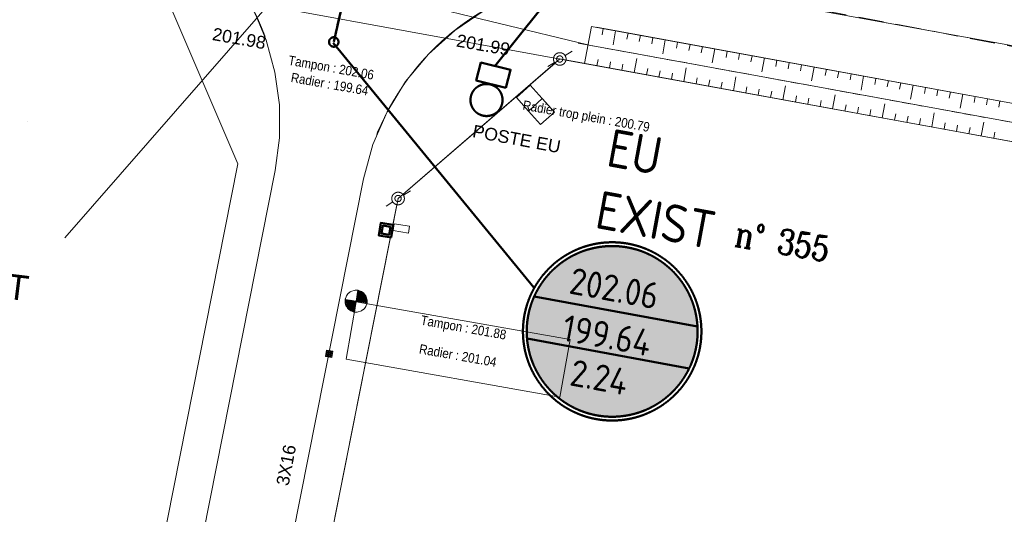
# Model space of a CAD drawing. Header units: millimetres. Extents: x -446952 to 537903, y -185749 to 168493.
# Tile 16 of 155: x -150984 to -72861, y -135887 to -96599. Entities that reach past the tile are written whole.
import ezdxf
from ezdxf.xclip import XClip

# ---------------------------------------------------------------- set-up
doc = ezdxf.new("R2010")
doc.units = ezdxf.units.MM
doc.header["$MEASUREMENT"] = 0
doc.header["$XCLIPFRAME"] = 0
for name, pattern in [('CHEMIN', [3000, 2000, -1000]), ('FOSSE', [1000, 600, -400]), ('Wipeout_Contour', [1000, 0, -1000])]:
    doc.linetypes.add(name, pattern=pattern)
for name, color, linetype in [('02 AF-17-0322 ZAE POMME- CHANTIER-2018-09-26_2_03-PAP-EU TEXTE POUR 2000°', 7, 'Continuous'), ('02 AF-17-0322 ZAE POMME- CHANTIER-2018-09-26_2_2D - Dessins placés - Géomètre.2D', 7, 'Continuous'), ('02 AF-17-0322 ZAE POMME- CHANTIER-2018-09-26_2_CADRE', 7, 'Continuous'), ('02 AF-17-0322 ZAE POMME- CHANTIER-2018-09-26_2_X-PTS TOPO-TEXTE TOPOALT', 7, 'Continuous'), ('02 AF-17-0322 ZAE POMME- CHANTIER-2018-09-26_2_X-PTS TOPO-TOPOPOINT', 7, 'Continuous'), ('02 AF-17-0322 ZAE POMME- CHANTIER-2018-09-26_2_Y - FDP TOPO-LIMITES_03308', 7, 'Continuous'), ('02 AF-17-0322 ZAE POMME- CHANTIER-2018-09-26_2_Y - FDP TOPO-LIMITES_97191', 7, 'Continuous'), ('02 AF-17-0322 ZAE POMME- CHANTIER-2018-09-26_2_Y-FDP TOPO-CADASTRE_NUMERO', 7, 'Continuous'), ('02 AF-17-0322 ZAE POMME- CHANTIER-2018-09-26_2_Y-FDP TOPO-TOP_AXE_FOSSE', 7, 'Continuous'), ('02 AF-17-0322 ZAE POMME- CHANTIER-2018-09-26_2_Y-FDP TOPO-TOP_BARBULE', 7, 'Continuous'), ('02 AF-17-0322 ZAE POMME- CHANTIER-2018-09-26_2_Y-FDP TOPO-TOP_BORDURE_CC2', 7, 'Continuous'), ('02 AF-17-0322 ZAE POMME- CHANTIER-2018-09-26_2_Y-FDP TOPO-TOP_TALUS', 7, 'Continuous'), ('02 AF-17-0322 ZAE POMME- CHANTIER-2018-09-26_2_Y-FDP TOPO-TOP_VOIRIE', 7, 'Continuous'), ('02 AF-17-0322 ZAE POMME- CHANTIER-2018-09-26_2_Y-RESEAU EXISTANT FDP-TOP_AEP_SYMB', 7, 'Continuous'), ('02 AF-17-0322 ZAE POMME- CHANTIER-2018-09-26_2_Y-RESEAU EXISTANT FDP-TOP_ECLAIRAGE', 7, 'Continuous'), ('02 AF-17-0322 ZAE POMME- CHANTIER-2018-09-26_2_Y-RESEAU EXISTANT FDP-TOP_PLUV_ RESEAU', 7, 'Continuous'), ('02 AF-17-0322 ZAE POMME- CHANTIER-2018-09-26_2_Y-RESEAU EXISTANT FDP-TOP_PLUVIAL_symb', 7, 'Continuous'), ('02 AF-17-0322 ZAE POMME- CHANTIER-2018-09-26_2_Y-RESEAU EXISTANT FDP-TOP_PLUVIAL_TEXTE', 7, 'Continuous'), ('02 AF-17-0322 ZAE POMME- CHANTIER-2018-09-26_2_Y-RESEAU EXISTANT FDP-TOP_PTT_symb', 7, 'Continuous'), ('02 AF-17-0322 ZAE POMME- CHANTIER-2018-09-26_2_Y-RESEAU EXISTANT FDP-TOP_VANNE_RESEAU', 7, 'Continuous'), ('02 AF-17-0322 ZAE POMME- CHANTIER-2018-09-26_2_Y-RESEAU EXISTANT FDP-TOP_VANNE_SYMB', 7, 'Continuous'), ('02 AF-17-0322 ZAE POMME- CHANTIER-2018-09-26_2_Y-RESEAU EXISTANT FDP-TOP_VANNE_TEXTE', 7, 'Continuous'), ('2D - Dessins placés - Géomètre.2D', 7, 'Continuous')]:
    doc.layers.add(name, color=color, linetype=linetype)
doc.styles.add('STYLE_GENERE_4', font='txt')
doc.styles.add('STYLE_GENERE_5', font='Complex.shx')
doc.styles.add('STYLE_GENERE_8', font='isocp.shx')
doc.linetypes.add('EAUX_USÉES', pattern='A,0,[1,-3. Plan gÃ©omÃ¨tre1.Shx,S=317.460317,R=0,X=0,Y=0],-47000,0', length=47000)

# ---------------------------------------------------------------- blocks, each defined once
blk = doc.blocks.new('Dessin_1_2', base_point=(-56559339, -2771872408))
at = {"color": 254, "linetype": 'Wipeout_Contour', "lineweight": 0, "ltscale": 2094265.569888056}
blk.add_wipeout([(-446952, -185749), (537903, -185749), (537903, 168493), (-446952, 168064)], dxfattribs=at).dxf.layer = '02 AF-17-0322 ZAE POMME- CHANTIER-2018-09-26_2_2D - Dessins placés - Géomètre.2D'
at = {"layer": '02 AF-17-0322 ZAE POMME- CHANTIER-2018-09-26_2_Y-RESEAU EXISTANT FDP-TOP_VANNE_SYMB', "linetype": 'Continuous', "lineweight": 0, "true_color": 0xffffff}
blk.add_hatch(color=7, dxfattribs=at).paths.add_polyline_path([(-97308, -122590, 1), (-110640, -120126, 1)])
at = {"layer": '02 AF-17-0322 ZAE POMME- CHANTIER-2018-09-26_2_03-PAP-EU TEXTE POUR 2000°', "color": 7, "linetype": 'Continuous', "lineweight": 15, "flags": 128}
blk.add_lwpolyline([(-147402, -113931), (-123432, -86441)], dxfattribs=at)
at = {"layer": '02 AF-17-0322 ZAE POMME- CHANTIER-2018-09-26_2_CADRE', "color": 254, "linetype": 'Continuous', "lineweight": 15, "true_color": 0xcccccc}
for p, q in [((-107706, -99457), (-107154, -99107)), ((-109078, -100327), (-108550, -99993)), ((-120536, -110539), (-119985, -110190)), ((-121908, -111410), (-121380, -111075))]:
    blk.add_line(p, q, dxfattribs=at)
for centre, radius in [((-108131, -99721), 500), ((-108131, -99721), 250), ((-120961, -110803), 500), ((-120961, -110803), 250)]:
    blk.add_circle(centre, radius, dxfattribs=at)
at = {"layer": '02 AF-17-0322 ZAE POMME- CHANTIER-2018-09-26_2_X-PTS TOPO-TOPOPOINT', "color": 14, "linetype": 'Continuous', "lineweight": 15, "true_color": 0xa80f02}
for p, q in [((-116465, -97439), (-116465, -97439)), ((-131510, -97961), (-131510, -97961)), ((-108131, -99720), (-108131, -99720)), ((-108110, -99717), (-108110, -99717)), ((-150359, -104706), (-150359, -104706)), ((-133687, -108020), (-133687, -108020)), ((-120995, -110822), (-120995, -110822)), ((-120995, -110822), (-120995, -110822)), ((-120961, -110803), (-120961, -110803)), ((-104093, -113176), (-104093, -113176)), ((-104630, -123029), (-104630, -123029))]:
    blk.add_line(p, q, dxfattribs=at)
at = {"layer": '02 AF-17-0322 ZAE POMME- CHANTIER-2018-09-26_2_Y - FDP TOPO-LIMITES_03308', "color": 14, "linetype": 'Continuous', "lineweight": 15, "true_color": 0xa80f02}
for p, q in [((-109152, -91951), (41070, -119219)), ((40188, -123790), (-105217, -97204)), ((-38853, -110863), (-106674, -98462)), ((-61826, -108187), (-107639, -99811)), ((-108509, -100047), (-120582, -110476)), ((-129037, -151627), (-121058, -111294))]:
    blk.add_line(p, q, dxfattribs=at)
at = {"layer": '02 AF-17-0322 ZAE POMME- CHANTIER-2018-09-26_2_Y - FDP TOPO-LIMITES_97191', "color": 14, "linetype": 'Continuous', "lineweight": 15, "true_color": 0xa80f02, "flags": 128}
for points in [[(-211763, -92320), (-209699, -81552), (-201714, -75149), (41070, -119219), (39620, -126736), (-39122, -112338), (-110098, -99361), (-139703, -93948), (-192183, -84352), (-198941, -83117)], [(-139703, -93948), (-133668, -108050), (-141816, -149238), (-219936, -134955), (-211763, -92320), (-198941, -83117)], [(-71999, -162175), (-61337, -108277), (-108131, -99721), (-120961, -110803), (-129095, -151921)]]:
    blk.add_lwpolyline(points, close=True, dxfattribs=at)
at = {"layer": '02 AF-17-0322 ZAE POMME- CHANTIER-2018-09-26_2_Y-FDP TOPO-TOP_AXE_FOSSE', "color": 14, "linetype": 'FOSSE', "lineweight": 15, "true_color": 0xa80f02}
blk.add_line((-52798, -108313), (-105893, -98605), dxfattribs=at)
at = {"layer": '02 AF-17-0322 ZAE POMME- CHANTIER-2018-09-26_2_Y-FDP TOPO-TOP_BARBULE', "color": 14, "linetype": 'Continuous', "lineweight": 15, "true_color": 0xa80f02}
for p, q in [((-104683, -97301), (-104773, -97793)), ((-103699, -97481), (-103902, -98588)), ((-102716, -97661), (-102806, -98153)), ((-101732, -97841), (-101822, -98333)), ((-100748, -98021), (-100838, -98513)), ((-99765, -98201), (-99967, -99307)), ((-98781, -98380), (-98871, -98872)), ((-97797, -98560), (-97887, -99052)), ((-96813, -98740), (-96903, -99232)), ((-95830, -98920), (-96032, -100027)), ((-94846, -99100), (-94936, -99592)), ((-105180, -100260), (-105090, -99768)), ((-104196, -100440), (-104106, -99948)), ((-102228, -100800), (-102026, -99693)), ((-93862, -99280), (-93952, -99772)), ((-92879, -99460), (-92969, -99951)), ((-91895, -99639), (-92097, -100746)), ((-90911, -99819), (-91001, -100311)), ((-103212, -100620), (-103122, -100128)), ((-101245, -100980), (-101155, -100488)), ((-100261, -101159), (-100171, -100668)), ((-98294, -101519), (-98091, -100413)), ((-89928, -99999), (-90018, -100491)), ((-88944, -100179), (-89034, -100671)), ((-87960, -100359), (-88163, -101466)), ((-86976, -100539), (-87066, -101031)), ((-85993, -100719), (-86083, -101210)), ((-99277, -101339), (-99187, -100848)), ((-97310, -101699), (-97220, -101207)), ((-96326, -101879), (-96236, -101387)), ((-94359, -102239), (-94157, -101132)), ((-85009, -100898), (-85099, -101390)), ((-84025, -101078), (-84228, -102185)), ((-83042, -101258), (-83132, -101750)), ((-82058, -101438), (-82148, -101930)), ((-95343, -102059), (-95253, -101567)), ((-93375, -102419), (-93285, -101927)), ((-92391, -102598), (-92302, -102107)), ((-91408, -102778), (-91318, -102286)), ((-90424, -102958), (-90222, -101851)), ((-81074, -101618), (-81164, -102110)), ((-80091, -101798), (-80293, -102904)), ((-79107, -101978), (-79197, -102470)), ((-78123, -102158), (-78213, -102649)), ((-77140, -102337), (-77229, -102829)), ((-89440, -103138), (-89350, -102646)), ((-88457, -103318), (-88367, -102826)), ((-87473, -103498), (-87383, -103006)), ((-86489, -103678), (-86287, -102571)), ((-76156, -102517), (-76358, -103624)), ((-75172, -102697), (-75262, -103189)), ((-74188, -102877), (-74278, -103369)), ((-73205, -103057), (-73295, -103549)), ((-85506, -103857), (-85416, -103366)), ((-84522, -104037), (-84432, -103545)), ((-83538, -104217), (-83448, -103725)), ((-82555, -104397), (-82352, -103290)), ((-81571, -104577), (-81481, -104085)), ((-80587, -104757), (-80497, -104265)), ((-79603, -104937), (-79513, -104445)), ((-78620, -105116), (-78417, -104010)), ((-77636, -105296), (-77546, -104804)), ((-76652, -105476), (-76562, -104984)), ((-75669, -105656), (-75579, -105164)), ((-74685, -105836), (-74483, -104729)), ((-73701, -106016), (-73611, -105524))]:
    blk.add_line(p, q, dxfattribs=at)
at = {"layer": '02 AF-17-0322 ZAE POMME- CHANTIER-2018-09-26_2_Y-FDP TOPO-TOP_BORDURE_CC2', "color": 14, "linetype": 'Continuous', "lineweight": 15, "true_color": 0xa80f02, "flags": 128}
for points in [[(-131511, -97962, 0.030853), (-132866, -94995, 0.055423), (-133894, -93494, 0.018775), (-136655, -90526, 0.025009), (-138914, -88486, 0.036609), (-140210, -87579, 0.039854), (-141514, -86936), (-143430, -86174), (-145222, -85588)], [(-102194, -93230), (-103221, -93119, 0.061733), (-106174, -93163, 0.043982), (-110206, -94091, 0.044284), (-113485, -95488, 0.138456), (-121296, -102999)]]:
    blk.add_lwpolyline(points, format="xyb", dxfattribs=at)
at = {"layer": '02 AF-17-0322 ZAE POMME- CHANTIER-2018-09-26_2_Y-FDP TOPO-TOP_TALUS', "color": 14, "linetype": 'Continuous', "lineweight": 15, "true_color": 0xa80f02}
blk.add_line((-52547, -106834), (-105624, -97129), dxfattribs=at)
at = {"layer": '02 AF-17-0322 ZAE POMME- CHANTIER-2018-09-26_2_Y-FDP TOPO-TOP_VOIRIE', "color": 14, "linetype": 'Continuous', "lineweight": 15, "true_color": 0xa80f02, "flags": 128}
for points in [[(-143683, -174109), (-130717, -108591), (-130377, -105987), (-130382, -103360), (-130731, -100757), (-131417, -98222), (-132430, -95799), (-133752, -93529), (-135360, -91452), (-137226, -89604), (-139318, -88016), (-141601, -86717), (-144034, -85727), (-146575, -85065)], [(-136816, -175468), (-123710, -109240), (-122962, -106517), (-121838, -103927), (-120360, -101521), (-118558, -99347), (-116469, -97448), (-114132, -95863), (-111596, -94622), (-108910, -93751), (-106129, -93267), (-103307, -93179), (-100500, -93490)], [(-122655, -105729), (-122583, -105527), (-121755, -103771), (-121296, -102999)]]:
    blk.add_lwpolyline(points, dxfattribs=at)
at = {"layer": '02 AF-17-0322 ZAE POMME- CHANTIER-2018-09-26_2_Y-FDP TOPO-TOP_VOIRIE', "color": 14, "linetype": 'CHEMIN', "lineweight": 15, "true_color": 0xa80f02, "flags": 128}
blk.add_lwpolyline([(-5705, -110718), (-51727, -102602), (-98079, -93816), (-102194, -93230)], dxfattribs=at)
at = {"layer": '02 AF-17-0322 ZAE POMME- CHANTIER-2018-09-26_2_Y-RESEAU EXISTANT FDP-TOP_AEP_SYMB', "color": 255, "linetype": 'Continuous', "lineweight": 15, "flags": 128}
blk.add_lwpolyline([(-120130, -113544), (-121364, -113343), (-121276, -112803), (-120042, -113005)], close=True, dxfattribs=at)
at = {"layer": '02 AF-17-0322 ZAE POMME- CHANTIER-2018-09-26_2_Y-RESEAU EXISTANT FDP-TOP_ECLAIRAGE', "color": 5, "linetype": 'Continuous', "lineweight": 15}
blk.add_line((-124149, -118094), (-124432, -119821), dxfattribs=at)
blk.add_line((-124149, -118094), (-124432, -119821), dxfattribs=at)
at = {"layer": '02 AF-17-0322 ZAE POMME- CHANTIER-2018-09-26_2_Y-RESEAU EXISTANT FDP-TOP_ECLAIRAGE', "color": 5, "linetype": 'Continuous', "lineweight": 15, "flags": 128}
for points in [[(-125154, -118816), (-123427, -119099), (-123423, -119072), (-123418, -119045), (-123414, -119018), (-123419, -118878), (-123433, -118793), (-123487, -118618), (-123528, -118528), (-123550, -118497), (-123618, -118402), (-123641, -118371), (-123713, -118304), (-123861, -118196), (-123938, -118156), (-124069, -118107), (-124096, -118103), (-124122, -118098), (-124149, -118094), (-124176, -118089), (-124203, -118085), (-124230, -118081), (-124370, -118086), (-124455, -118099), (-124630, -118154), (-124720, -118195), (-124751, -118217), (-124846, -118285), (-124877, -118307), (-124944, -118380), (-125052, -118528), (-125092, -118605), (-125141, -118735), (-125145, -118762), (-125150, -118789), (-125154, -118816), (-125159, -118843), (-125163, -118870), (-125167, -118897), (-125162, -119037), (-125149, -119122), (-125094, -119297), (-125054, -119387), (-125031, -119418), (-124963, -119512), (-124941, -119544), (-124869, -119611), (-124720, -119718), (-124643, -119759), (-124513, -119808), (-124486, -119812), (-124459, -119817), (-124432, -119821), (-124405, -119825), (-124378, -119830), (-124351, -119834), (-124212, -119829), (-124126, -119815), (-123951, -119761), (-123861, -119720), (-123830, -119698), (-123736, -119630), (-123704, -119607), (-123637, -119535), (-123530, -119387), (-123489, -119310), (-123440, -119180), (-123436, -119153), (-123432, -119126), (-123427, -119099)], [(-125154, -118816), (-123427, -119099), (-123423, -119072), (-123418, -119045), (-123414, -119018), (-123419, -118878), (-123433, -118793), (-123487, -118618), (-123528, -118528), (-123550, -118497), (-123618, -118402), (-123641, -118371), (-123713, -118304), (-123861, -118196), (-123938, -118156), (-124069, -118107), (-124096, -118103), (-124122, -118098), (-124149, -118094), (-124176, -118089), (-124203, -118085), (-124230, -118081), (-124370, -118086), (-124455, -118099), (-124630, -118154), (-124720, -118195), (-124751, -118217), (-124846, -118285), (-124877, -118307), (-124944, -118380), (-125052, -118528), (-125092, -118605), (-125141, -118735), (-125145, -118762), (-125150, -118789), (-125154, -118816), (-125159, -118843), (-125163, -118870), (-125167, -118897), (-125162, -119037), (-125149, -119122), (-125094, -119297), (-125054, -119387), (-125031, -119418), (-124963, -119512), (-124941, -119544), (-124869, -119611), (-124720, -119718), (-124643, -119759), (-124513, -119808), (-124486, -119812), (-124459, -119817), (-124432, -119821), (-124405, -119825), (-124378, -119830), (-124351, -119834), (-124212, -119829), (-124126, -119815), (-123951, -119761), (-123861, -119720), (-123830, -119698), (-123736, -119630), (-123704, -119607), (-123637, -119535), (-123530, -119387), (-123489, -119310), (-123440, -119180), (-123436, -119153), (-123432, -119126), (-123427, -119099)], [(-124075, -118993), (-124070, -118966), (-124084, -118880), (-124107, -118849), (-124129, -118818), (-124152, -118786), (-124228, -118746), (-124255, -118741)], [(-124075, -118993), (-124070, -118966), (-124084, -118880), (-124107, -118849), (-124129, -118818), (-124152, -118786), (-124228, -118746), (-124255, -118741)], [(-124021, -119001), (-124016, -118975), (-124012, -118948), (-124030, -118889), (-124048, -118831), (-124071, -118799), (-124093, -118768), (-124143, -118732), (-124193, -118696), (-124220, -118692), (-124247, -118688)], [(-124021, -119001), (-124016, -118975), (-124012, -118948), (-124030, -118889), (-124048, -118831), (-124071, -118799), (-124093, -118768), (-124143, -118732), (-124193, -118696), (-124220, -118692), (-124247, -118688)], [(-123967, -119010), (-123962, -118983), (-123958, -118956), (-123972, -118871), (-124012, -118781), (-124035, -118750), (-124107, -118683), (-124184, -118642), (-124211, -118638), (-124238, -118634)], [(-123967, -119010), (-123962, -118983), (-123958, -118956), (-123972, -118871), (-124012, -118781), (-124035, -118750), (-124107, -118683), (-124184, -118642), (-124211, -118638), (-124238, -118634)], [(-123913, -119019), (-123908, -118992), (-123904, -118965), (-123918, -118880), (-123936, -118821), (-123977, -118732), (-124049, -118664), (-124098, -118629), (-124175, -118588), (-124202, -118584), (-124229, -118580)], [(-123913, -119019), (-123908, -118992), (-123904, -118965), (-123918, -118880), (-123936, -118821), (-123977, -118732), (-124049, -118664), (-124098, -118629), (-124175, -118588), (-124202, -118584), (-124229, -118580)], [(-123859, -119028), (-123854, -119001), (-123850, -118974), (-123859, -118862), (-123878, -118803), (-124013, -118615), (-124063, -118579), (-124166, -118534), (-124193, -118530), (-124220, -118526)], [(-123859, -119028), (-123854, -119001), (-123850, -118974), (-123859, -118862), (-123878, -118803), (-124013, -118615), (-124063, -118579), (-124166, -118534), (-124193, -118530), (-124220, -118526)], [(-123805, -119037), (-123800, -119010), (-123796, -118983), (-123805, -118870), (-123824, -118812), (-123842, -118754), (-123955, -118597), (-124004, -118561), (-124054, -118525), (-124157, -118480), (-124184, -118476), (-124211, -118472)], [(-123805, -119037), (-123800, -119010), (-123796, -118983), (-123805, -118870), (-123824, -118812), (-123842, -118754), (-123955, -118597), (-124004, -118561), (-124054, -118525), (-124157, -118480), (-124184, -118476), (-124211, -118472)], [(-123751, -119046), (-123747, -119019), (-123742, -118992), (-123751, -118879), (-123765, -118794), (-123806, -118704), (-123829, -118673), (-123874, -118610), (-123896, -118579), (-123968, -118511), (-124045, -118471), (-124148, -118426), (-124175, -118422), (-124202, -118418)], [(-123751, -119046), (-123747, -119019), (-123742, -118992), (-123751, -118879), (-123765, -118794), (-123806, -118704), (-123829, -118673), (-123874, -118610), (-123896, -118579), (-123968, -118511), (-124045, -118471), (-124148, -118426), (-124175, -118422), (-124202, -118418)], [(-123697, -119054), (-123693, -119027), (-123688, -119000), (-123697, -118888), (-123693, -118861), (-123711, -118803), (-123729, -118744), (-123770, -118655), (-123793, -118623), (-123815, -118592), (-123838, -118560), (-123910, -118493), (-123960, -118457), (-124009, -118422), (-124036, -118417), (-124140, -118373), (-124167, -118368), (-124194, -118364)], [(-123697, -119054), (-123693, -119027), (-123688, -119000), (-123697, -118888), (-123693, -118861), (-123711, -118803), (-123729, -118744), (-123770, -118655), (-123793, -118623), (-123815, -118592), (-123838, -118560), (-123910, -118493), (-123960, -118457), (-124009, -118422), (-124036, -118417), (-124140, -118373), (-124167, -118368), (-124194, -118364)], [(-123643, -119063), (-123639, -119036), (-123634, -119009), (-123639, -118870), (-123653, -118785), (-123694, -118695), (-123734, -118605), (-123757, -118574), (-123779, -118542), (-123852, -118475), (-123924, -118408), (-124000, -118368), (-124131, -118319), (-124158, -118314), (-124185, -118310)], [(-123643, -119063), (-123639, -119036), (-123634, -119009), (-123639, -118870), (-123653, -118785), (-123694, -118695), (-123734, -118605), (-123757, -118574), (-123779, -118542), (-123852, -118475), (-123924, -118408), (-124000, -118368), (-124131, -118319), (-124158, -118314), (-124185, -118310)], [(-123589, -119072), (-123585, -119045), (-123580, -119018), (-123585, -118879), (-123599, -118793), (-123617, -118735), (-123635, -118677), (-123816, -118425), (-123865, -118390), (-123915, -118354), (-123991, -118314), (-124122, -118265), (-124149, -118260), (-124176, -118256)], [(-123589, -119072), (-123585, -119045), (-123580, -119018), (-123585, -118879), (-123599, -118793), (-123617, -118735), (-123635, -118677), (-123816, -118425), (-123865, -118390), (-123915, -118354), (-123991, -118314), (-124122, -118265), (-124149, -118260), (-124176, -118256)], [(-123535, -119081), (-123531, -119054), (-123526, -119027), (-123522, -119000), (-123531, -118888), (-123527, -118861), (-123545, -118802), (-123599, -118627), (-123757, -118407), (-123906, -118300), (-123956, -118264), (-123983, -118260), (-124086, -118215), (-124113, -118211), (-124140, -118206), (-124167, -118202)], [(-123535, -119081), (-123531, -119054), (-123526, -119027), (-123522, -119000), (-123531, -118888), (-123527, -118861), (-123545, -118802), (-123599, -118627), (-123757, -118407), (-123906, -118300), (-123956, -118264), (-123983, -118260), (-124086, -118215), (-124113, -118211), (-124140, -118206), (-124167, -118202)], [(-123481, -119090), (-123477, -119063), (-123472, -119036), (-123468, -119009), (-123473, -118869), (-123487, -118784), (-123505, -118726), (-123523, -118667), (-123564, -118578), (-123699, -118389), (-123771, -118322), (-123821, -118286), (-123870, -118250), (-123947, -118210), (-124077, -118161), (-124104, -118157), (-124131, -118152), (-124158, -118148)], [(-123481, -119090), (-123477, -119063), (-123472, -119036), (-123468, -119009), (-123473, -118869), (-123487, -118784), (-123505, -118726), (-123523, -118667), (-123564, -118578), (-123699, -118389), (-123771, -118322), (-123821, -118286), (-123870, -118250), (-123947, -118210), (-124077, -118161), (-124104, -118157), (-124131, -118152), (-124158, -118148)], [(-125100, -118825), (-125105, -118852), (-125109, -118879), (-125113, -118906), (-125109, -119045), (-125095, -119131), (-125077, -119189), (-125058, -119247), (-125018, -119337), (-124882, -119526), (-124810, -119593), (-124761, -119629), (-124711, -119664), (-124634, -119705), (-124504, -119754), (-124477, -119758), (-124450, -119763), (-124423, -119767)], [(-125100, -118825), (-125105, -118852), (-125109, -118879), (-125113, -118906), (-125109, -119045), (-125095, -119131), (-125077, -119189), (-125058, -119247), (-125018, -119337), (-124882, -119526), (-124810, -119593), (-124761, -119629), (-124711, -119664), (-124634, -119705), (-124504, -119754), (-124477, -119758), (-124450, -119763), (-124423, -119767)], [(-125046, -118834), (-125051, -118861), (-125055, -118888), (-125059, -118915), (-125050, -119027), (-125055, -119054), (-125036, -119113), (-124982, -119288), (-124824, -119507), (-124675, -119615), (-124626, -119651), (-124599, -119655), (-124495, -119700), (-124468, -119704), (-124441, -119709), (-124414, -119713)], [(-125046, -118834), (-125051, -118861), (-125055, -118888), (-125059, -118915), (-125050, -119027), (-125055, -119054), (-125036, -119113), (-124982, -119288), (-124824, -119507), (-124675, -119615), (-124626, -119651), (-124599, -119655), (-124495, -119700), (-124468, -119704), (-124441, -119709), (-124414, -119713)], [(-124992, -118843), (-124997, -118870), (-125001, -118897), (-124996, -119036), (-124982, -119121), (-124964, -119180), (-124946, -119238), (-124765, -119489), (-124716, -119525), (-124666, -119561), (-124590, -119601), (-124459, -119650), (-124432, -119655), (-124405, -119659)], [(-124992, -118843), (-124997, -118870), (-125001, -118897), (-124996, -119036), (-124982, -119121), (-124964, -119180), (-124946, -119238), (-124765, -119489), (-124716, -119525), (-124666, -119561), (-124590, -119601), (-124459, -119650), (-124432, -119655), (-124405, -119659)], [(-124938, -118852), (-124943, -118878), (-124947, -118905), (-124942, -119045), (-124928, -119130), (-124888, -119220), (-124847, -119310), (-124824, -119341), (-124802, -119373), (-124730, -119440), (-124658, -119507), (-124581, -119547), (-124450, -119596), (-124424, -119601), (-124397, -119605)], [(-124938, -118852), (-124943, -118878), (-124947, -118905), (-124942, -119045), (-124928, -119130), (-124888, -119220), (-124847, -119310), (-124824, -119341), (-124802, -119373), (-124730, -119440), (-124658, -119507), (-124581, -119547), (-124450, -119596), (-124424, -119601), (-124397, -119605)], [(-124884, -118860), (-124889, -118887), (-124893, -118914), (-124884, -119027), (-124888, -119054), (-124870, -119112), (-124852, -119170), (-124811, -119260), (-124789, -119292), (-124766, -119323), (-124743, -119354), (-124671, -119422), (-124622, -119457), (-124572, -119493), (-124545, -119498), (-124442, -119542), (-124415, -119547), (-124388, -119551)], [(-124884, -118860), (-124889, -118887), (-124893, -118914), (-124884, -119027), (-124888, -119054), (-124870, -119112), (-124852, -119170), (-124811, -119260), (-124789, -119292), (-124766, -119323), (-124743, -119354), (-124671, -119422), (-124622, -119457), (-124572, -119493), (-124545, -119498), (-124442, -119542), (-124415, -119547), (-124388, -119551)], [(-124830, -118869), (-124835, -118896), (-124839, -118923), (-124830, -119035), (-124816, -119121), (-124775, -119211), (-124753, -119242), (-124708, -119305), (-124685, -119336), (-124613, -119403), (-124536, -119444), (-124433, -119488), (-124406, -119493), (-124379, -119497)], [(-124830, -118869), (-124835, -118896), (-124839, -118923), (-124830, -119035), (-124816, -119121), (-124775, -119211), (-124753, -119242), (-124708, -119305), (-124685, -119336), (-124613, -119403), (-124536, -119444), (-124433, -119488), (-124406, -119493), (-124379, -119497)], [(-124776, -118878), (-124781, -118905), (-124785, -118932), (-124776, -119044), (-124758, -119103), (-124740, -119161), (-124627, -119318), (-124577, -119354), (-124528, -119390), (-124424, -119434), (-124397, -119439), (-124370, -119443)], [(-124776, -118878), (-124781, -118905), (-124785, -118932), (-124776, -119044), (-124758, -119103), (-124740, -119161), (-124627, -119318), (-124577, -119354), (-124528, -119390), (-124424, -119434), (-124397, -119439), (-124370, -119443)], [(-124722, -118887), (-124727, -118914), (-124731, -118941), (-124722, -119053), (-124704, -119112), (-124568, -119300), (-124519, -119336), (-124415, -119380), (-124388, -119385), (-124361, -119389)], [(-124722, -118887), (-124727, -118914), (-124731, -118941), (-124722, -119053), (-124704, -119112), (-124568, -119300), (-124519, -119336), (-124415, -119380), (-124388, -119385), (-124361, -119389)], [(-124668, -118896), (-124673, -118923), (-124677, -118950), (-124664, -119035), (-124645, -119093), (-124605, -119183), (-124532, -119250), (-124483, -119286), (-124406, -119326), (-124379, -119331), (-124352, -119335)], [(-124668, -118896), (-124673, -118923), (-124677, -118950), (-124664, -119035), (-124645, -119093), (-124605, -119183), (-124532, -119250), (-124483, -119286), (-124406, -119326), (-124379, -119331), (-124352, -119335)], [(-124614, -118904), (-124619, -118931), (-124623, -118958), (-124610, -119044), (-124569, -119134), (-124546, -119165), (-124474, -119232), (-124398, -119272), (-124371, -119277), (-124344, -119281)], [(-124614, -118904), (-124619, -118931), (-124623, -118958), (-124610, -119044), (-124569, -119134), (-124546, -119165), (-124474, -119232), (-124398, -119272), (-124371, -119277), (-124344, -119281)], [(-124561, -118913), (-124565, -118940), (-124569, -118967), (-124551, -119026), (-124533, -119084), (-124510, -119115), (-124488, -119147), (-124438, -119183), (-124389, -119218), (-124362, -119223), (-124335, -119227)], [(-124561, -118913), (-124565, -118940), (-124569, -118967), (-124551, -119026), (-124533, -119084), (-124510, -119115), (-124488, -119147), (-124438, -119183), (-124389, -119218), (-124362, -119223), (-124335, -119227)], [(-124507, -118922), (-124511, -118949), (-124497, -119034), (-124475, -119066), (-124452, -119097), (-124429, -119129), (-124353, -119169), (-124326, -119173)], [(-124507, -118922), (-124511, -118949), (-124497, -119034), (-124475, -119066), (-124452, -119097), (-124429, -119129), (-124353, -119169), (-124326, -119173)], [(-124453, -118931), (-124457, -118958), (-124439, -119016), (-124394, -119079), (-124344, -119115), (-124317, -119119)], [(-124453, -118931), (-124457, -118958), (-124439, -119016), (-124394, -119079), (-124344, -119115), (-124317, -119119)], [(-124399, -118940), (-124403, -118967), (-124385, -119025), (-124335, -119061), (-124308, -119065)], [(-124399, -118940), (-124403, -118967), (-124385, -119025), (-124335, -119061), (-124308, -119065)], [(-124345, -118949), (-124349, -118976), (-124326, -119007), (-124299, -119011)], [(-124345, -118949), (-124349, -118976), (-124326, -119007), (-124299, -119011)], [(-124237, -118966), (-124232, -118939), (-124255, -118908), (-124282, -118903)], [(-124237, -118966), (-124232, -118939), (-124255, -118908), (-124282, -118903)], [(-124183, -118975), (-124178, -118948), (-124196, -118890), (-124246, -118854), (-124273, -118849)], [(-124183, -118975), (-124178, -118948), (-124196, -118890), (-124246, -118854), (-124273, -118849)], [(-124129, -118984), (-124124, -118957), (-124142, -118898), (-124188, -118836), (-124237, -118800), (-124264, -118795)], [(-124129, -118984), (-124124, -118957), (-124142, -118898), (-124188, -118836), (-124237, -118800), (-124264, -118795)]]:
    blk.add_lwpolyline(points, dxfattribs=at)
at = {"layer": '02 AF-17-0322 ZAE POMME- CHANTIER-2018-09-26_2_Y-RESEAU EXISTANT FDP-TOP_PLUV_ RESEAU', "color": 122, "linetype": 'Continuous', "lineweight": 15, "true_color": 0x00d59f, "flags": 128}
for points in [[(-126924, -93477), (-105893, -98605)], [(-105624, -97129), (-106163, -100080)]]:
    blk.add_lwpolyline(points, dxfattribs=at)
at = {"layer": '02 AF-17-0322 ZAE POMME- CHANTIER-2018-09-26_2_Y-RESEAU EXISTANT FDP-TOP_PLUVIAL_symb', "color": 122, "linetype": 'Continuous', "lineweight": 15, "true_color": 0x00d59f}
for p, q in [((-126656, -123353), (-126575, -122859)), ((-126514, -122869), (-126594, -123363)), ((-126533, -123373), (-126452, -122879)), ((-126471, -123383), (-126390, -122889)), ((-126409, -123393), (-126328, -122899)), ((-126267, -122909), (-126347, -123403)), ((-126286, -123413), (-126205, -122920))]:
    blk.add_line(p, q, dxfattribs=at)
at = {"layer": '02 AF-17-0322 ZAE POMME- CHANTIER-2018-09-26_2_Y-RESEAU EXISTANT FDP-TOP_PLUVIAL_symb', "color": 122, "linetype": 'Continuous', "lineweight": 15, "true_color": 0x00d59f, "flags": 128}
blk.add_lwpolyline([(-126224, -123423), (-126718, -123342), (-126637, -122849), (-126143, -122930)], close=True, dxfattribs=at)
at = {"layer": '02 AF-17-0322 ZAE POMME- CHANTIER-2018-09-26_2_Y-RESEAU EXISTANT FDP-TOP_PLUVIAL_TEXTE', "color": 122, "linetype": 'Continuous', "lineweight": 15, "true_color": 0x00d59f, "flags": 128}
blk.add_lwpolyline([(-124278, -118997), (-107303, -122008), (-108115, -126586), (-125090, -123576)], close=True, dxfattribs=at)
at = {"layer": '02 AF-17-0322 ZAE POMME- CHANTIER-2018-09-26_2_Y-RESEAU EXISTANT FDP-TOP_PTT_symb', "color": 30, "linetype": 'Continuous', "lineweight": 15, "true_color": 0xff6600, "flags": 128}
for points in [[(-111570, -102791), (-110477, -101805), (-109517, -102869), (-110609, -103855)], [(-110609, -103855), (-109517, -102869), (-108556, -103934), (-109648, -104920)]]:
    blk.add_lwpolyline(points, close=True, dxfattribs=at)
at = {"layer": '02 AF-17-0322 ZAE POMME- CHANTIER-2018-09-26_2_Y-RESEAU EXISTANT FDP-TOP_VANNE_RESEAU', "color": 124, "linetype": 'FOSSE', "lineweight": 50, "flags": 128}
blk.add_lwpolyline([(-123423, -86690), (-126066, -98372)], dxfattribs=at)
at = {"layer": '02 AF-17-0322 ZAE POMME- CHANTIER-2018-09-26_2_Y-RESEAU EXISTANT FDP-TOP_VANNE_RESEAU', "color": 124, "linetype": 'Continuous', "lineweight": 50, "flags": 128}
blk.add_lwpolyline([(-113273, -100281), (-104360, -89149), (-49970, -99278), (26303, -113382), (91932, -120261), (147724, -130688), (202662, -140273), (275180, -154532), (285581, -173667)], dxfattribs=at)
at = {"layer": '02 AF-17-0322 ZAE POMME- CHANTIER-2018-09-26_2_Y-RESEAU EXISTANT FDP-TOP_VANNE_SYMB', "color": 124, "linetype": 'Continuous', "lineweight": 50}
blk.add_line((-126064, -98371), (-126064, -98371), dxfattribs=at)
at = {"layer": '02 AF-17-0322 ZAE POMME- CHANTIER-2018-09-26_2_Y-RESEAU EXISTANT FDP-TOP_VANNE_SYMB', "color": 124, "linetype": 'EAUX_USÉES', "lineweight": 50, "flags": 128}
blk.add_lwpolyline([(-126064, -98371), (-123339, -86323), (-50263, -99984), (25936, -114116), (43157, -115689), (39602, -134480)], dxfattribs=at)
at = {"layer": '02 AF-17-0322 ZAE POMME- CHANTIER-2018-09-26_2_Y-RESEAU EXISTANT FDP-TOP_VANNE_SYMB', "color": 54, "linetype": 'Continuous', "lineweight": 40, "flags": 128}
blk.add_lwpolyline([(-113273, -100281), (-104360, -89149), (26303, -113382), (91932, -120261), (147724, -130688), (202662, -140273), (275757, -154465, -0.23535), (276465, -155007), (285581, -173667)], format="xyb", dxfattribs=at)
at = {"layer": '02 AF-17-0322 ZAE POMME- CHANTIER-2018-09-26_2_Y-RESEAU EXISTANT FDP-TOP_VANNE_SYMB', "color": 124, "linetype": 'Continuous', "lineweight": 50, "flags": 128}
for points in [[(-126113, -98435), (-110179, -117875)], [(-110155, -118573), (-97207, -120966)], [(-110731, -121913), (-97863, -124292)]]:
    blk.add_lwpolyline(points, dxfattribs=at)
for points in [[(-112412, -102000), (-114758, -101427), (-114386, -100009), (-112040, -100582)], [(-112412, -102000), (-114758, -101427), (-114386, -100009), (-112040, -100582)], [(-121505, -113892), (-122492, -113731), (-122331, -112744), (-121344, -112905)], [(-121559, -113060), (-121660, -113677), (-122277, -113576), (-122176, -112959)]]:
    blk.add_lwpolyline(points, close=True, dxfattribs=at)
at = {"layer": '02 AF-17-0322 ZAE POMME- CHANTIER-2018-09-26_2_Y-RESEAU EXISTANT FDP-TOP_VANNE_SYMB', "color": 124, "linetype": 'Continuous', "lineweight": 50}
for centre, radius in [((-126064, -98371), 375), ((-113945, -102981), 1271), ((-103974, -121358), 7079), ((-103974, -121358), 6779)]:
    blk.add_circle(centre, radius, dxfattribs=at)
at = {"layer": '02 AF-17-0322 ZAE POMME- CHANTIER-2018-09-26_2_03-PAP-EU TEXTE POUR 2000°', "color": 7, "linetype": 'Continuous', "lineweight": 15, "insert": (-180116, -110004), "char_height": 2000, "width": 33227.76, "attachment_point": 1, "rotation": 352.95821, "line_spacing_factor": 0.972706, "style": 'STYLE_GENERE_4'}
blk.add_mtext('\\A1;{\\pql;\\fArial|b0|i0|c0|p38;RACCORDEMENT AU \\fArial|b0|i0|c0|p38;RESEAU EU EXISTANT \\fArial|b0|i0|c0|p38;fe : 199.82}', dxfattribs=at)
at = {"layer": '02 AF-17-0322 ZAE POMME- CHANTIER-2018-09-26_2_X-PTS TOPO-TEXTE TOPOALT', "color": 14, "linetype": 'Continuous', "lineweight": 15, "true_color": 0xa80f02, "char_height": 1000, "attachment_point": 1, "rotation": 349.95171, "style": 'STYLE_GENERE_4'}
for s, insert in [('\\A1;{\\pql;\\fArial|b0|i0|c0|p38;201.98}', (-135587, -97220)), ('\\A1;{\\pql;\\fArial|b0|i0|c0|p38;201.99}', (-116223, -97736))]:
    blk.add_mtext(s, dxfattribs=dict(at, insert=insert))
at = {"layer": '02 AF-17-0322 ZAE POMME- CHANTIER-2018-09-26_2_Y-FDP TOPO-CADASTRE_NUMERO', "color": 171, "linetype": 'Continuous', "lineweight": 15, "insert": (-94363, -114535), "char_height": 2000, "attachment_point": 7, "rotation": 349.95168, "style": 'STYLE_GENERE_5'}
blk.add_mtext('\\A1;{\\W0.800000x;\\pql;\\FComplex.shx;n° 355}', dxfattribs=at)
at = {"layer": '02 AF-17-0322 ZAE POMME- CHANTIER-2018-09-26_2_Y-RESEAU EXISTANT FDP-TOP_ECLAIRAGE', "color": 5, "linetype": 'Continuous', "lineweight": 15, "insert": (-129642, -133676), "char_height": 1000, "attachment_point": 7, "rotation": 79.21713, "style": 'STYLE_GENERE_4'}
blk.add_mtext('\\A1;{\\pql;\\fArial|b0|i0|c0|p38;3X16}', dxfattribs=at)
at = {"layer": '02 AF-17-0322 ZAE POMME- CHANTIER-2018-09-26_2_Y-RESEAU EXISTANT FDP-TOP_PLUVIAL_TEXTE', "color": 122, "linetype": 'Continuous', "lineweight": 15, "true_color": 0x00d59f, "char_height": 750, "attachment_point": 7, "rotation": 349.94385, "style": 'STYLE_GENERE_4'}
for s, insert in [('\\A1;{\\W0.866667x;\\pql;\\fArial|b0|i0|c0|p38;Tampon : 201.88}', (-119253, -121035)), ('\\A1;{\\W0.866667x;\\pql;\\fArial|b0|i0|c0|p38;Radier : 201.04}', (-119340, -123110))]:
    blk.add_mtext(s, dxfattribs=dict(at, insert=insert))
at = {"layer": '02 AF-17-0322 ZAE POMME- CHANTIER-2018-09-26_2_Y-RESEAU EXISTANT FDP-TOP_VANNE_SYMB', "color": 54, "linetype": 'Continuous', "lineweight": 40, "insert": (-114935, -104934), "char_height": 1000, "attachment_point": 1, "rotation": 349.5054, "style": 'STYLE_GENERE_4'}
blk.add_mtext('\\A1;{\\pql;\\fArial|b0|i0|c0|p38;POSTE EU }', dxfattribs=at)
at = {"layer": '02 AF-17-0322 ZAE POMME- CHANTIER-2018-09-26_2_Y-RESEAU EXISTANT FDP-TOP_VANNE_SYMB', "color": 124, "linetype": 'Continuous', "lineweight": 50, "insert": (-103991, -105251), "char_height": 3000, "width": 9900, "attachment_point": 1, "rotation": 349.52707, "style": 'STYLE_GENERE_8'}
blk.add_mtext('\\A1;{\\pql;\\Fisocp.shx;EU \\Fisocp.shx;EXIST}', dxfattribs=at)
at = {"layer": '02 AF-17-0322 ZAE POMME- CHANTIER-2018-09-26_2_Y-RESEAU EXISTANT FDP-TOP_VANNE_SYMB', "color": 124, "linetype": 'Continuous', "lineweight": 50, "char_height": 2100, "attachment_point": 4, "rotation": 349.52707, "style": 'STYLE_GENERE_8'}
for s, insert in [('\\A1;{\\pql;\\Fisocp.shx;202.06}', (-107291, -117299)), ('\\A1;{\\pql;\\Fisocp.shx;199.64}', (-107860, -121030)), ('\\A1;{\\pql;\\Fisocp.shx;2.24}', (-107240, -124592))]:
    blk.add_mtext(s, dxfattribs=dict(at, insert=insert))
at = {"layer": '02 AF-17-0322 ZAE POMME- CHANTIER-2018-09-26_2_Y-RESEAU EXISTANT FDP-TOP_VANNE_TEXTE', "color": 124, "linetype": 'Continuous', "lineweight": 50, "char_height": 750, "attachment_point": 7, "rotation": 349.94384, "style": 'STYLE_GENERE_4'}
for s, insert in [('\\A1;{\\W0.866667x;\\pql;\\fArial|b0|i0|c0|p38;Tampon : 202.06}', (-129755, -100395)), ('\\A1;{\\W0.866667x;\\pql;\\fArial|b0|i0|c0|p38;Radier : 199.64 }', (-129513, -101550)), ('\\A1;{\\W0.866667x;\\pql;\\fArial|b0|i0|c0|p38;Radier trop plein : 200.79}', (-111155, -103958))]:
    blk.add_mtext(s, dxfattribs=dict(at, insert=insert))

msp = doc.modelspace()

# ---------------------------------------------------------------- block references
at = {"layer": '2D - Dessins placés - Géomètre.2D', "color": 7, "linetype": 'Continuous', "lineweight": 40}
ref = msp.add_blockref('Dessin_1_2', (-56559339, -2771872408), dxfattribs=at)
XClip(ref).set_block_clipping_path([(-446952.2139278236, -185748.9586169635), (537903.0822630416, -185748.9586169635), (537903.0822630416, 168492.6257651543), (-446952.2139278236, 168063.6339895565)])

doc.saveas('drawing.dxf')
